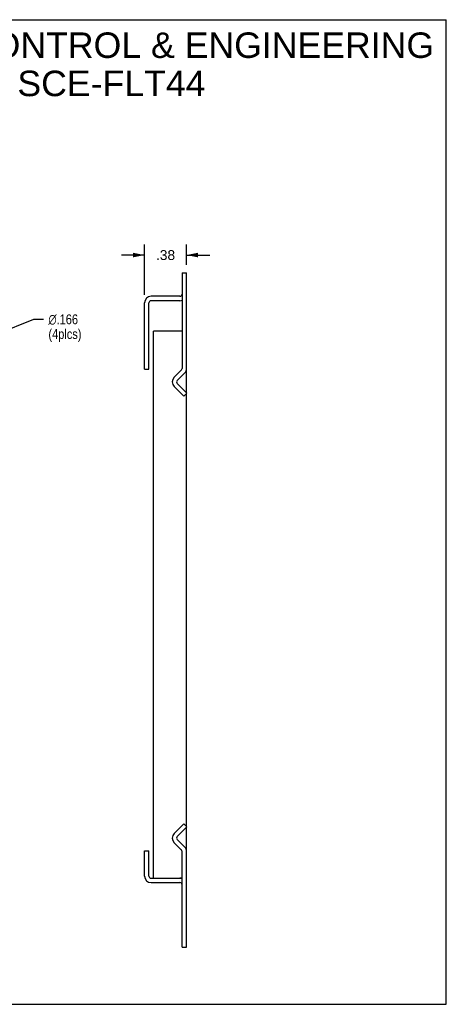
# Model space of a CAD drawing. Header units: inches. Extents: x 0 to 11.6, y 0 to 8.9.
# Tile 7 of 7: x 7.7 to 11.6, y 0 to 8.9. Entities that reach past the tile are written whole.
import ezdxf

# ---------------------------------------------------------------- set-up
doc = ezdxf.new("R2010")
doc.units = ezdxf.units.IN
doc.header["$LTSCALE"] = 0.636842
doc.header["$MEASUREMENT"] = 0
doc.layers.get('0').update_dxf_attribs({"linetype": 'CONTINUOUS'})
doc.layers.add('DIMENSIONS', color=7, linetype='CONTINUOUS')
doc.styles.get("Standard").update_dxf_attribs({"font": 'arial.ttf'})
doc.styles.add('TEXTSTYLE_1', font='gdt', dxfattribs={"width": 0.8})
doc.dimstyles.new('DIMSTYLE_1', dxfattribs={"dimtxt": 0.089474, "dimasz": 0.105263, "dimexe": 0.09, "dimexo": 0.07, "dimgap": 0.0425, "dimtad": 0, "dimtih": 1, "dimtoh": 1, "dimzin": 4, "dimdsep": 46, "dimtxsty": 'Standard', "dimblk": '_FILLED', "dimblk1": '_FILLED', "dimblk2": '_FILLED', "dimcen": 0.09, "dimazin": 1, "dimtfac": 1, "dimtdec": 3, "dimtofl": 0, "dimtmove": 0, "dimatfit": 3, "dimldrblk": '_FILLED', "dimfxl": 0, "dimtolj": 1, "dimtzin": 4, "dimarcsym": 0})
doc.dimstyles.new('DIMSTYLE_2', dxfattribs={"dimtxt": 0.089474, "dimasz": 0.105263, "dimexe": 0.09, "dimexo": 0.07, "dimgap": 0.09, "dimtad": 0, "dimtih": 1, "dimtoh": 1, "dimdec": 3, "dimzin": 4, "dimdsep": 46, "dimtxsty": 'Standard', "dimblk": '_FILLED', "dimblk1": '_FILLED', "dimblk2": '_FILLED', "dimcen": 0.09, "dimadec": 3, "dimazin": 1, "dimtfac": 1, "dimtdec": 3, "dimtofl": 0, "dimtmove": 0, "dimatfit": 1, "dimldrblk": '_FILLED', "dimfxl": 0, "dimtolj": 1, "dimtzin": 4, "dimarcsym": 0})

# ---------------------------------------------------------------- blocks, each defined once
blk = doc.blocks.new('_FILLED')
at = {"color": 0, "linetype": 'ByBlock'}
blk.add_solid([(0, 0), (-1, 0.2), (-1, -0.2)], dxfattribs=at)
blk = doc.blocks.new('*D5')
at = {"layer": 'DIMENSIONS', "color": 2, "linetype": 'Continuous'}
for p, q in [((7.3946, 6.0511), (7.835, 6.2247)), ((7.835, 6.2247), (7.9219, 6.2247))]:
    blk.add_line(p, q, dxfattribs=at)
at = {"layer": 'DIMENSIONS', "color": 2, "linetype": 'Continuous', "xscale": 0.1052631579, "yscale": 0.1052631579, "zscale": 0.1052631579, "rotation": 201.5068775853}
blk.add_blockref('_FILLED', (7.3946, 6.0511), dxfattribs=at)
at = {"layer": 'DIMENSIONS', "color": 2, "linetype": 'Continuous', "insert": (7.9666, 6.2694), "char_height": 0.089474, "width": 0.374858, "attachment_point": 1, "line_spacing_factor": 0.9, "style": 'TEXTSTYLE_1'}
blk.add_mtext('{\\fgdt;n}\\fArial;.166\\P(4plcs)', dxfattribs=at)
blk = doc.blocks.new('*D6')
at = {"layer": 'DIMENSIONS', "color": 2, "linetype": 'Continuous'}
for p, q in [((8.8395, 6.4474), (8.8395, 6.9032)), ((9.2205, 6.7194), (9.2205, 6.9032)), ((8.8395, 6.8085), (8.6289, 6.8085)), ((9.2205, 6.8085), (9.431, 6.8085))]:
    blk.add_line(p, q, dxfattribs=at)
at = {"layer": 'DIMENSIONS', "color": 2, "linetype": 'Continuous', "xscale": 0.1052631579, "yscale": 0.1052631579, "zscale": 0.1052631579}
blk.add_blockref('_FILLED', (8.8395, 6.8085), dxfattribs=at)
at = {"layer": 'DIMENSIONS', "color": 2, "linetype": 'Continuous', "xscale": 0.1052631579, "yscale": 0.1052631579, "zscale": 0.1052631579, "rotation": 180}
blk.add_blockref('_FILLED', (9.2205, 6.8085), dxfattribs=at)
at = {"layer": 'DIMENSIONS', "color": 2, "linetype": 'Continuous', "insert": (9.03, 6.8532), "char_height": 0.08947, "width": 0.173626, "attachment_point": 2, "line_spacing_factor": 0.9}
blk.add_mtext('.38', dxfattribs=at)

msp = doc.modelspace()

# ---------------------------------------------------------------- linework, layer by layer
at = {"color": 7, "linetype": 'Continuous'}
for p, q in [((0, 8.9474), (11.5789, 8.9474)), ((11.5789, 0), (11.5789, 8.9474)), ((9.1805, 6.6457), (9.2205, 6.6457)), ((9.2205, 5.557), (9.2205, 6.6457)), ((8.8795, 5.7707), (8.8795, 6.3737)), ((9.1605, 6.3937), (8.8995, 6.3937)), ((8.9205, 1.1457), (8.9205, 6.1157)), ((9.1805, 6.1157), (8.9205, 6.1157)), ((8.8395, 5.7707), (8.8795, 5.7707)), ((9.2029, 5.7359), (9.1364, 5.6694)), ((9.2233, 5.5542), (9.1364, 5.6411)), ((9.195, 5.5259), (9.2233, 5.5542)), ((9.2205, 1.6152), (9.2205, 5.5513)), ((9.1364, 1.5253), (9.2233, 1.6123)), ((9.195, 1.6406), (9.2233, 1.6123)), ((9.2205, 0.5207), (9.2205, 1.6094)), ((9.1364, 1.497), (9.2029, 1.4305)), ((8.8395, 1.3937), (8.8795, 1.3937)), ((8.8795, 1.1657), (8.8795, 1.3937)), ((8.8995, 1.1457), (9.1805, 1.1457)), ((9.1805, 0.5207), (9.2205, 0.5207)), ((0, 0), (11.5789, 0))]:
    msp.add_line(p, q, dxfattribs=at)
at = {"color": 3, "linetype": 'Continuous'}
for p, q in [((9.1805, 6.6457), (9.1805, 5.7784)), ((8.8395, 5.7707), (8.8395, 6.3737)), ((9.1605, 6.4337), (8.8995, 6.4337)), ((9.1081, 5.6977), (9.1746, 5.7642)), ((9.195, 5.5259), (9.1081, 5.6129)), ((9.1081, 1.5536), (9.195, 1.6406)), ((9.1746, 1.4022), (9.1081, 1.4687)), ((8.8395, 1.1657), (8.8395, 1.3937)), ((9.1805, 0.5207), (9.1805, 1.3881)), ((8.8995, 1.1057), (9.1605, 1.1057))]:
    msp.add_line(p, q, dxfattribs=at)
for centre, radius, start, end in [((9.1605, 6.4537), 0.02, 270, 360), ((8.8995, 6.3737), 0.06, 90, 180), ((9.1605, 5.7784), 0.02, 315, 360), ((9.1505, 5.6553), 0.06, 135, 225), ((9.1505, 1.5112), 0.06, 135, 225), ((9.1605, 1.3881), 0.02, 0, 45), ((8.8995, 1.1657), 0.06, 180, 270), ((9.1605, 1.0857), 0.02, 0, 90)]:
    msp.add_arc(centre, radius, start, end, dxfattribs=at)
at = {"color": 7, "linetype": 'Continuous'}
for centre, radius, start, end in [((8.8995, 6.3737), 0.02, 90, 180), ((9.1605, 6.4537), 0.06, 270, 289.49841), ((9.1605, 5.7784), 0.06, 315, 360), ((9.1505, 5.6553), 0.02, 135, 225), ((9.1505, 1.5112), 0.02, 135, 225), ((9.1605, 1.3881), 0.06, 0, 45), ((8.8995, 1.1657), 0.02, 180, 270), ((9.1605, 1.0857), 0.06, 70.50159, 90)]:
    msp.add_arc(centre, radius, start, end, dxfattribs=at)

# ---------------------------------------------------------------- texts
at = {"layer": 'DIMENSIONS', "color": 2, "linetype": 'Continuous', "insert": (8.5386, 8.8315), "char_height": 0.231579, "width": 5.848875, "attachment_point": 2, "line_spacing_factor": 0.9}
msp.add_mtext('SAGINAW CONTROL & ENGINEERING\\PSCE-FLT44', dxfattribs=at)

# ---------------------------------------------------------------- dimensions: what is measured, and where the dimension line sits
at = {"layer": 'DIMENSIONS', "color": 2, "linetype": 'Continuous'}
dim = msp.add_linear_dim(base=(8.8395, 6.8085), p1=(9.2205, 6.9732), p2=(8.8395, 6.3774), angle=180, dimstyle='DIMSTYLE_1', dxfattribs=at)
dim.commit()
dim.dimension.update_dxf_attribs({"geometry": '*D6', "text_midpoint": (9.0324, 6.808), "dimtype": 160})
dim = msp.add_diameter_dim_2p(p1=(7.3946, 6.0511), p2=(7.2401, 5.9903), text='%%c<>\\P(4plcs)', dimstyle='DIMSTYLE_2', override={"dimpost": '<>'}, dxfattribs=at)
dim.commit()
dim.dimension.update_dxf_attribs({"geometry": '*D5', "text_midpoint": (8.154, 6.1576), "dimtype": 163})

doc.saveas('drawing.dxf')
